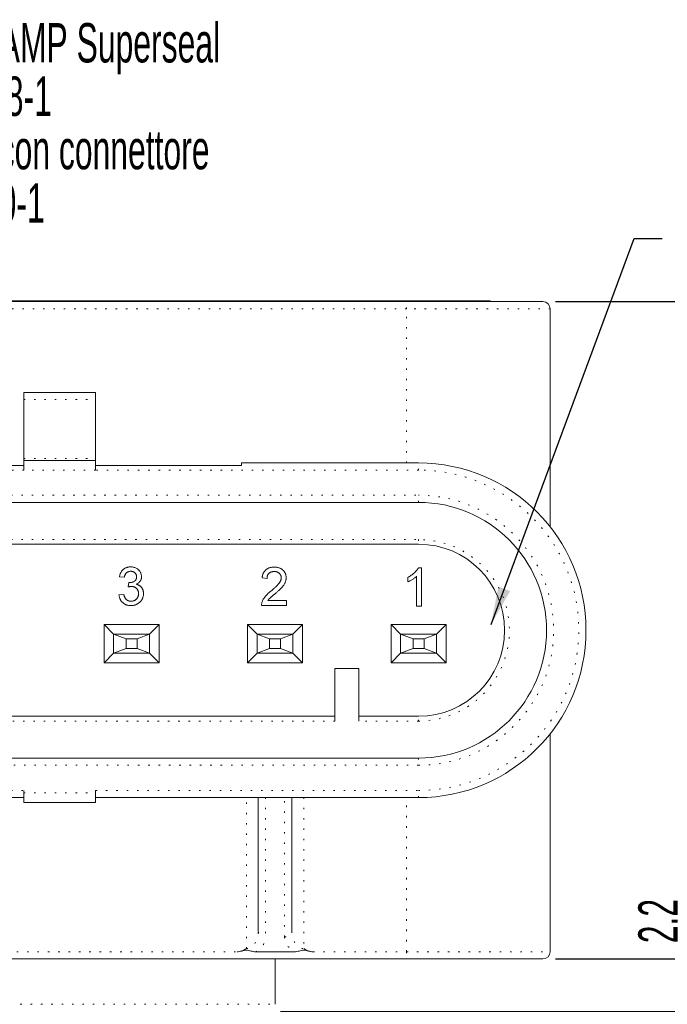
# Model space of a CAD drawing. Header units: millimetres. Extents: x 41 to 418, y 100 to 395.
# Tile 3 of 9: x 86 to 132, y 147 to 217. Entities that reach past the tile are written whole.
import ezdxf

# ---------------------------------------------------------------- set-up
doc = ezdxf.new("R2010")
doc.units = ezdxf.units.MM
doc.linetypes.add('DOT2', pattern=[0.635, 0, -0.635])
doc.layers.add('LINEE_SOTTILI', color=7, linetype='Continuous')
doc.styles.add('SLDTEXTSTYLE0', font='TXT', dxfattribs={"width": 0.605})
doc.dimstyles.new('SLDDIMSTYLE1', dxfattribs={"dimtxt": 2.8, "dimasz": 2.7, "dimexe": 0, "dimexo": 0.0625, "dimgap": 0.7, "dimtad": 1, "dimlfac": 0.588235, "dimrnd": 1e-09, "dimzin": 12, "dimdsep": 46, "dimtxsty": 'SLDTEXTSTYLE0', "dimsah": 1, "dimcen": 0.09, "dimadec": 0, "dimazin": 3, "dimtfac": 1, "dimtofl": 0, "dimtmove": 0, "dimatfit": 3, "dimfxl": 0, "dimfrac": 2, "dimtolj": 1, "dimtzin": 12, "dimarcsym": 0})
doc.dimstyles.new('SLDDIMSTYLE2', dxfattribs={"dimtxt": 2.8, "dimasz": 2.7, "dimexe": 0, "dimexo": 0.0625, "dimgap": 0.7, "dimtad": 1, "dimdec": 1, "dimlfac": 0.588235, "dimrnd": 1e-09, "dimzin": 12, "dimdsep": 46, "dimtxsty": 'SLDTEXTSTYLE0', "dimsah": 1, "dimcen": 0.09, "dimadec": 0, "dimazin": 3, "dimtfac": 1, "dimtdec": 1, "dimtofl": 0, "dimtmove": 0, "dimatfit": 3, "dimfxl": 0, "dimfrac": 2, "dimtolj": 1, "dimtzin": 12, "dimarcsym": 0})
doc.dimstyles.new('SLDDIMSTYLE5', dxfattribs={"dimtxt": 2.8, "dimasz": 2.7, "dimexe": 0, "dimexo": 0.0625, "dimgap": 0.7, "dimtad": 1, "dimlfac": 0.588235, "dimrnd": 1e-09, "dimzin": 12, "dimdsep": 46, "dimtxsty": 'SLDTEXTSTYLE0', "dimblk2": 'DOT', "dimsah": 1, "dimcen": 0.09, "dimadec": 0, "dimazin": 3, "dimtfac": 1, "dimtmove": 0, "dimatfit": 0, "dimfxl": 0, "dimfrac": 2, "dimtolj": 1, "dimtzin": 12, "dimarcsym": 0})
doc.dimstyles.new('SLDDIMSTYLE9', dxfattribs={"dimtxt": 0.18, "dimasz": 2.7, "dimexe": 0, "dimexo": 0.0625, "dimgap": 0, "dimtad": 0, "dimtih": 1, "dimtoh": 1, "dimdec": 0, "dimrnd": 1e-09, "dimzin": 0, "dimdsep": 46, "dimtxsty": 'Standard', "dimsah": 1, "dimcen": 0.09, "dimadec": 0, "dimazin": 0, "dimtfac": 2.7, "dimtdec": 0, "dimtofl": 0, "dimtmove": 0, "dimatfit": 3, "dimfxl": 0, "dimfrac": 2, "dimtolj": 1, "dimtzin": 0, "dimarcsym": 0})

# ---------------------------------------------------------------- blocks, each defined once
blk = doc.blocks.new('_DOT')
at = {"color": 0, "linetype": 'ByBlock', "lineweight": -2}
blk.add_line((-0.5, 0), (-1, 0), dxfattribs=at)
at = {"color": 0, "linetype": 'ByBlock', "const_width": 0.5}
blk.add_lwpolyline([(-0.25, 0, 1), (0.25, 0, 1)], format="xyb", close=True, dxfattribs=at)
blk = doc.blocks.new('_D_10')
at = {"layer": 'LINEE_SOTTILI', "color": 7}
for p, q in [((133.72, 149.997), (133.72, 156.46)), ((124.23, 149.997), (134.62, 149.997)), ((133.72, 149.997), (133.72, 146.257)), ((104.68, 146.257), (134.62, 146.257)), ((133.72, 146.257), (133.72, 141.257))]:
    blk.add_line(p, q, dxfattribs=at)
blk.add_solid([(133.72, 149.997), (134.17, 152.697), (133.27, 152.697)], dxfattribs=at)
at = {"layer": 'LINEE_SOTTILI', "color": 7, "xscale": 0.9, "yscale": 0.9, "rotation": 90.0000000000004}
blk.add_blockref('_DOT', (133.72, 146.257, -14.96), dxfattribs=at)
at = {"layer": 'LINEE_SOTTILI', "color": 7, "insert": (130.111, 151.112), "char_height": 2.8, "attachment_point": 1, "rotation": 90, "style": 'SLDTEXTSTYLE0'}
blk.add_mtext('2.2', dxfattribs=at)
blk = doc.blocks.new('_D_11')
at = {"layer": 'LINEE_SOTTILI', "color": 7}
for p, q in [((124.23, 149.997), (140.411, 149.997)), ((139.511, 126.928), (139.511, 149.997)), ((93.587, 126.928), (140.411, 126.928))]:
    blk.add_line(p, q, dxfattribs=at)
for points in [[(139.511, 149.997), (139.061, 147.297), (139.961, 147.297)], [(139.511, 126.928), (139.961, 129.628), (139.061, 129.628)]]:
    blk.add_solid(points, dxfattribs=at)
at = {"layer": 'LINEE_SOTTILI', "color": 7, "insert": (135.902, 134.719), "char_height": 2.8, "attachment_point": 1, "rotation": 90, "style": 'SLDTEXTSTYLE0'}
blk.add_mtext('13.6', dxfattribs=at)
blk = doc.blocks.new('_D_12')
at = {"layer": 'LINEE_SOTTILI', "color": 7}
for p, q in [((124.23, 196.747), (140.411, 196.747)), ((139.511, 149.997), (139.511, 196.747)), ((124.23, 149.997), (140.411, 149.997))]:
    blk.add_line(p, q, dxfattribs=at)
for points in [[(139.511, 196.747), (139.061, 194.047), (139.961, 194.047)], [(139.511, 149.997), (139.961, 152.697), (139.061, 152.697)]]:
    blk.add_solid(points, dxfattribs=at)
at = {"layer": 'LINEE_SOTTILI', "color": 7, "insert": (135.902, 169.629), "char_height": 2.8, "attachment_point": 1, "rotation": 90, "style": 'SLDTEXTSTYLE0'}
blk.add_mtext('27.5', dxfattribs=at)
blk = doc.blocks.new('SW_NOTE_3')
at = {"layer": 'LINEE_SOTTILI', "color": 0, "char_height": 2.8, "attachment_point": 1, "style": 'SLDTEXTSTYLE0'}
for s, insert in [('Connettore AMP Superseal', (0.323, 7.015)), ('6 poli 282108-1', (0.323, 3.215)), ('Accoppiato con connettore', (0.323, -0.585)), ('AMP 282090-1', (0.323, -4.385))]:
    blk.add_mtext(s, dxfattribs=dict(at, insert=insert))

msp = doc.modelspace()

# ---------------------------------------------------------------- linework, layer by layer
at = {"color": 7, "linetype": 'Continuous', "lineweight": 15}
for p, q in [((114.1502, 196.81487), (63.8302, 196.81487)), ((114.1502, 196.81487), (119.5902, 196.81487)), ((119.5902, 196.81487), (119.5902, 196.74687)), ((64.3402, 196.74687), (113.6402, 196.74687)), ((113.6402, 196.74687), (123.3302, 196.74687)), ((123.8402, 196.23687), (123.8402, 180.73309)), ((91.5402, 190.28687), (86.4402, 190.28687)), ((86.4402, 190.28687), (86.4402, 189.78692)), ((91.5402, 190.28687), (91.5402, 189.78692)), ((86.4402, 189.78692), (86.4402, 185.57822)), ((91.5402, 189.78692), (91.5402, 185.57822)), ((76.0702, 185.10187), (86.4402, 185.10187)), ((86.4402, 185.44187), (86.4402, 185.57822)), ((86.4402, 185.44187), (91.5402, 185.44187)), ((86.4402, 184.76187), (86.4402, 185.44187)), ((91.5402, 185.57822), (91.5402, 185.44187)), ((91.5402, 185.44187), (91.5402, 184.76187)), ((91.5402, 185.10187), (101.9102, 185.10187)), ((101.9102, 185.10187), (101.9102, 185.27187)), ((101.9102, 185.27187), (114.4902, 185.27187)), ((114.4902, 182.46687), (63.4902, 182.46687)), ((114.4902, 179.49187), (63.4902, 179.49187)), ((114.35117, 175.09477), (114.35117, 177.21432)), ((114.4754, 177.81477), (114.69989, 177.81477)), ((114.69989, 177.81477), (114.69989, 175.09477)), ((93.57972, 177.14741), (93.23101, 177.18228)), ((93.85543, 176.44997), (93.89139, 176.76382)), ((103.71873, 177.06136), (103.37001, 177.09623)), ((113.72348, 176.81329), (113.72348, 177.13477)), ((93.19613, 175.89202), (93.54485, 175.92689)), ((105.1136, 175.14341), (103.33514, 175.14341)), ((103.78302, 175.49213), (105.1136, 175.49213)), ((105.1136, 175.49213), (105.1136, 175.14341)), ((114.69989, 175.09477), (114.35117, 175.09477)), ((92.1352, 173.77987), (92.1352, 171.05987)), ((92.1352, 173.77987), (92.8152, 173.09987)), ((96.0452, 173.77987), (92.1352, 173.77987)), ((95.3652, 173.09987), (96.0452, 173.77987)), ((96.0452, 171.05987), (96.0452, 173.77987)), ((102.3352, 173.77987), (103.0152, 173.09987)), ((106.2452, 173.77987), (102.3352, 173.77987)), ((102.3352, 173.77987), (102.3352, 171.05987)), ((105.5652, 173.09987), (106.2452, 173.77987)), ((106.2452, 171.05987), (106.2452, 173.77987)), ((112.5352, 173.77987), (112.5352, 171.05987)), ((112.5352, 173.77987), (113.2152, 173.09987)), ((116.4452, 173.77987), (112.5352, 173.77987)), ((115.7652, 173.09987), (116.4452, 173.77987)), ((116.4452, 171.05987), (116.4452, 173.77987)), ((92.8152, 171.73987), (92.8152, 173.09987)), ((92.8152, 173.09987), (93.69898, 172.7659)), ((92.8152, 173.09987), (95.3652, 173.09987)), ((94.48142, 172.7659), (95.3652, 173.09987)), ((95.3652, 171.73987), (95.3652, 173.09987)), ((103.0152, 173.09987), (103.89898, 172.7659)), ((103.0152, 173.09987), (105.5652, 173.09987)), ((103.0152, 171.73987), (103.0152, 173.09987)), ((104.68142, 172.7659), (105.5652, 173.09987)), ((105.5652, 171.73987), (105.5652, 173.09987)), ((113.2152, 171.73987), (113.2152, 173.09987)), ((113.2152, 173.09987), (114.09898, 172.7659)), ((113.2152, 173.09987), (115.7652, 173.09987)), ((114.88142, 172.7659), (115.7652, 173.09987)), ((115.7652, 171.73987), (115.7652, 173.09987)), ((93.69898, 172.07384), (93.69898, 172.7659)), ((93.69898, 172.7659), (94.48142, 172.7659)), ((94.48142, 172.07384), (94.48142, 172.7659)), ((103.89898, 172.7659), (104.68142, 172.7659)), ((103.89898, 172.07384), (103.89898, 172.7659)), ((104.68142, 172.07384), (104.68142, 172.7659)), ((114.09898, 172.07384), (114.09898, 172.7659)), ((114.09898, 172.7659), (114.88142, 172.7659)), ((114.88142, 172.07384), (114.88142, 172.7659)), ((92.1352, 171.05987), (92.8152, 171.73987)), ((93.69898, 172.07384), (92.8152, 171.73987)), ((92.8152, 171.73987), (95.3652, 171.73987)), ((93.69898, 172.07384), (94.48142, 172.07384)), ((95.3652, 171.73987), (94.48142, 172.07384)), ((95.3652, 171.73987), (96.0452, 171.05987)), ((102.3352, 171.05987), (103.0152, 171.73987)), ((103.89898, 172.07384), (103.0152, 171.73987)), ((103.0152, 171.73987), (105.5652, 171.73987)), ((103.89898, 172.07384), (104.68142, 172.07384)), ((105.5652, 171.73987), (104.68142, 172.07384)), ((105.5652, 171.73987), (106.2452, 171.05987)), ((112.5352, 171.05987), (113.2152, 171.73987)), ((114.09898, 172.07384), (113.2152, 171.73987)), ((113.2152, 171.73987), (115.7652, 171.73987)), ((114.09898, 172.07384), (114.88142, 172.07384)), ((115.7652, 171.73987), (114.88142, 172.07384)), ((115.7652, 171.73987), (116.4452, 171.05987)), ((92.1352, 171.05987), (96.0452, 171.05987)), ((102.3352, 171.05987), (106.2452, 171.05987)), ((112.5352, 171.05987), (116.4452, 171.05987)), ((108.5402, 170.65187), (108.5402, 166.91187)), ((110.2402, 170.65187), (108.5402, 170.65187)), ((110.2402, 166.91187), (110.2402, 170.65187)), ((63.4902, 167.25187), (108.5402, 167.25187)), ((110.2402, 167.25187), (114.4902, 167.25187)), ((123.8402, 166.01066), (123.8402, 150.50687)), ((63.4902, 164.27687), (114.4902, 164.27687)), ((86.4402, 161.98187), (86.4402, 161.81187)), ((86.4402, 161.13187), (86.4402, 161.81187)), ((91.5402, 161.98187), (91.5402, 161.81187)), ((91.5402, 161.81187), (91.5402, 161.13187)), ((86.4402, 161.47187), (63.4902, 161.47187)), ((91.5402, 161.13187), (86.4402, 161.13187)), ((114.4902, 161.47187), (91.5402, 161.47187)), ((103.1002, 151.95056), (103.1002, 161.47187)), ((105.4802, 161.47187), (105.4802, 151.95056)), ((113.6402, 149.99687), (64.3402, 149.99687)), ((105.67153, 150.50687), (102.90886, 150.50687)), ((104.2902, 146.76687), (104.2902, 149.99687)), ((123.3302, 149.99687), (113.6402, 149.99687))]:
    msp.add_line(p, q, dxfattribs=at)
at = {"color": 8, "linetype": 'DOT2', "lineweight": 0}
for p, q in [((114.1502, 196.74687), (114.1502, 196.81487)), ((113.6402, 196.23687), (64.3402, 196.23687)), ((113.6402, 196.23687), (113.6402, 196.74687)), ((113.6402, 185.27187), (113.6402, 196.23687)), ((123.8402, 196.23687), (113.6402, 196.23687)), ((86.4402, 189.78692), (91.5402, 189.78692)), ((86.4402, 185.57822), (91.5402, 185.57822)), ((114.4902, 184.76187), (114.4902, 185.27187)), ((86.4402, 184.76187), (63.4902, 184.76187)), ((91.5402, 184.76187), (86.4402, 184.76187)), ((114.4902, 184.76187), (91.5402, 184.76187)), ((63.4902, 182.97687), (114.4902, 182.97687)), ((114.4902, 182.46687), (114.4902, 182.97687)), ((63.4902, 179.83187), (114.4902, 179.83187)), ((114.4902, 179.83187), (114.4902, 179.49187)), ((108.5402, 166.91187), (63.4902, 166.91187)), ((114.4902, 166.91187), (110.2402, 166.91187)), ((114.4902, 166.91187), (114.4902, 167.25187)), ((114.4902, 164.27687), (114.4902, 163.76687)), ((114.4902, 163.76687), (63.4902, 163.76687)), ((63.4902, 161.98187), (86.4402, 161.98187)), ((86.4402, 161.81187), (91.5402, 161.81187)), ((91.5402, 161.98187), (114.4902, 161.98187)), ((114.4902, 161.47187), (114.4902, 161.98187)), ((102.2502, 150.73507), (102.2502, 161.47187)), ((103.6102, 161.47187), (103.6102, 151.57031)), ((104.9702, 151.57031), (104.9702, 161.47187)), ((106.3302, 161.47187), (106.3302, 150.73507)), ((113.6402, 150.50687), (113.6402, 161.47187)), ((76.38886, 150.50687), (101.59153, 150.50687)), ((106.98886, 150.50687), (113.6402, 150.50687)), ((113.6402, 150.50687), (123.8402, 150.50687)), ((113.6402, 150.50687), (113.6402, 149.99687)), ((73.6902, 146.76687), (104.2902, 146.76687))]:
    msp.add_line(p, q, dxfattribs=at)
at = {"color": 7, "linetype": 'Continuous', "lineweight": 15}
for centre, radius, start, end in [((123.3302, 196.23687), 0.51, 0, 90), ((114.4902, 173.37187), 11.9, 270, 90), ((114.4902, 173.37187), 9.095, 270, 90), ((114.4902, 173.37187), 6.12, 270, 90), ((123.3302, 150.50687), 0.51, 270, 0)]:
    msp.add_arc(centre, radius, start, end, dxfattribs=at)
at = {"color": 8, "linetype": 'DOT2', "lineweight": 0}
for centre, radius, start, end in [((114.4902, 173.37187), 11.39, 270, 90), ((114.4902, 173.37187), 9.605, 270, 90), ((114.4902, 173.37187), 6.46, 270, 90), ((103.55358, 152.0265), 0.4597, 189.5083252, 277.0748304), ((105.02682, 152.0265), 0.4597, 262.9251696, 350.4916748)]:
    msp.add_arc(centre, radius, start, end, dxfattribs=at)
for centre, major_axis, ratio, start_param, end_param in [((102.2502, 151.95056), (0, 1.2155), 0.6993007, 3.14159265, 4.71238898), ((102.2502, 151.57031), (1.36, 0), 0.89375, 5.21796677, 6.28318531), ((106.3302, 151.57031), (1.36, 0), 0.89375, 3.14159265, 4.20681119), ((106.3302, 151.95056), (0, 1.2155), 0.6993007, 1.57079633, 3.14159265)]:
    msp.add_ellipse(centre, major_axis=major_axis, ratio=ratio, start_param=start_param, end_param=end_param, dxfattribs=at)
at = {"color": 7, "linetype": 'Continuous', "lineweight": 15}
for points, knots in [([(93.23101, 177.18228), (93.23646, 177.20924), (93.24716, 177.26213), (93.26896, 177.33852), (93.29555, 177.41023), (93.32747, 177.47692), (93.36321, 177.53941), (93.40445, 177.59694), (93.45021, 177.64986), (93.50057, 177.69801), (93.55486, 177.74101), (93.61279, 177.7781), (93.67389, 177.80955), (93.73822, 177.83489), (93.80573, 177.85551), (93.87661, 177.86916), (93.95054, 177.8784), (94.00088, 177.87927), (94.02652, 177.87971)], [0, 0, 0, 0, 0.07103632, 0.13934334, 0.20495847, 0.26833158, 0.33012926, 0.39066398, 0.45086145, 0.51058727, 0.57037385, 0.62945501, 0.68799352, 0.74758099, 0.80783876, 0.87003404, 0.93381046, 1, 1, 1, 1]), ([(94.03742, 177.56587), (94.00823, 177.56473), (93.95187, 177.56253), (93.87118, 177.5422), (93.79806, 177.5093), (93.74393, 177.47072), (93.70549, 177.43383), (93.67923, 177.40257), (93.65575, 177.36804), (93.63497, 177.33027), (93.61717, 177.28909), (93.60113, 177.24503), (93.58871, 177.19737), (93.58277, 177.16434), (93.57972, 177.14741)], [0, 0, 0, 0, 0.12779716, 0.24679525, 0.36228432, 0.47765246, 0.53623684, 0.59559044, 0.65634376, 0.71908514, 0.78434917, 0.85287553, 0.92455126, 1, 1, 1, 1]), ([(94.02652, 177.87971), (94.06201, 177.87856), (94.13179, 177.8763), (94.23429, 177.85833), (94.33233, 177.82883), (94.42512, 177.78795), (94.51106, 177.73799), (94.58712, 177.67812), (94.65226, 177.60937), (94.70524, 177.5325), (94.74719, 177.45065), (94.77823, 177.36568), (94.79677, 177.2777), (94.79908, 177.21814), (94.80024, 177.18827)], [0, 0, 0, 0, 0.09205399, 0.1810079, 0.26913008, 0.35713747, 0.44354901, 0.52643345, 0.60745294, 0.68838464, 0.76785385, 0.84553059, 0.92252944, 1, 1, 1, 1]), ([(94.45152, 177.17683), (94.45126, 177.19065), (94.45076, 177.21768), (94.44514, 177.25731), (94.43586, 177.29487), (94.42331, 177.33074), (94.40686, 177.36475), (94.38646, 177.39685), (94.36316, 177.42769), (94.33565, 177.45568), (94.30619, 177.48196), (94.2737, 177.50409), (94.23974, 177.52375), (94.20309, 177.53861), (94.16468, 177.55083), (94.12416, 177.55939), (94.08153, 177.56514), (94.05233, 177.56562), (94.03742, 177.56587)], [0, 0, 0, 0, 0.06509335, 0.12730423, 0.18812202, 0.24713052, 0.30607692, 0.36567823, 0.42610335, 0.4878415, 0.55031672, 0.61180522, 0.67273732, 0.73488341, 0.7976802, 0.86247469, 0.9297754, 1, 1, 1, 1]), ([(94.80024, 177.18827), (94.79906, 177.16003), (94.79675, 177.10428), (94.77893, 177.02276), (94.74881, 176.94552), (94.70811, 176.87231), (94.65532, 176.80469), (94.5906, 176.74444), (94.51498, 176.69098), (94.45831, 176.66315), (94.42918, 176.64885)], [0, 0, 0, 0, 0.1219512, 0.24078681, 0.35854987, 0.47906584, 0.60151854, 0.72755052, 0.85993209, 1, 1, 1, 1]), ([(103.37001, 177.09623), (103.37358, 177.12662), (103.38052, 177.18575), (103.39781, 177.27138), (103.42208, 177.35104), (103.45113, 177.42584), (103.48754, 177.49451), (103.52869, 177.55847), (103.57724, 177.61569), (103.63086, 177.66797), (103.69016, 177.71405), (103.75458, 177.7543), (103.82408, 177.78797), (103.89827, 177.81584), (103.97734, 177.83699), (104.06116, 177.85216), (104.14988, 177.86151), (104.21073, 177.86277), (104.24181, 177.86341)], [0, 0, 0, 0, 0.07067529, 0.13749269, 0.20147283, 0.26286932, 0.32255009, 0.38073725, 0.43821974, 0.49548744, 0.55348368, 0.61134621, 0.67064374, 0.73158695, 0.79418319, 0.85944511, 0.92820764, 1, 1, 1, 1]), ([(104.23418, 177.54957), (104.21527, 177.54913), (104.17827, 177.54828), (104.12418, 177.5421), (104.07284, 177.53264), (104.02435, 177.5182), (103.97879, 177.49999), (103.93634, 177.47708), (103.89632, 177.45122), (103.85998, 177.42059), (103.82712, 177.38664), (103.79795, 177.34968), (103.77405, 177.30899), (103.75431, 177.26547), (103.73844, 177.21898), (103.72692, 177.16917), (103.72064, 177.11619), (103.71938, 177.0799), (103.71873, 177.06136)], [0, 0, 0, 0, 0.07069648, 0.13835821, 0.20336987, 0.26570021, 0.32725587, 0.38651234, 0.4458583, 0.50517314, 0.56377976, 0.62234306, 0.68082358, 0.73979516, 0.80080116, 0.86423946, 0.9306311, 1, 1, 1, 1]), ([(104.73001, 177.10931), (104.72963, 177.1246), (104.72889, 177.15459), (104.72184, 177.19848), (104.71203, 177.24075), (104.69617, 177.28063), (104.67729, 177.31932), (104.65307, 177.35557), (104.62505, 177.39031), (104.59298, 177.42261), (104.55794, 177.45291), (104.5188, 177.4781), (104.47811, 177.50078), (104.43448, 177.51901), (104.38797, 177.5324), (104.33893, 177.54211), (104.28737, 177.54828), (104.25218, 177.54913), (104.23418, 177.54957)], [0, 0, 0, 0, 0.06176216, 0.12117399, 0.17942141, 0.23684343, 0.2943218, 0.35319096, 0.41272071, 0.47452215, 0.53705674, 0.59959134, 0.66236698, 0.72524564, 0.79031645, 0.8577243, 0.92723195, 1, 1, 1, 1]), ([(104.24181, 177.86341), (104.27326, 177.86287), (104.33453, 177.86182), (104.42381, 177.85109), (104.50805, 177.83437), (104.58756, 177.81107), (104.66186, 177.78051), (104.73102, 177.74318), (104.79535, 177.69943), (104.85378, 177.64875), (104.90646, 177.59342), (104.95263, 177.53437), (104.99124, 177.47185), (105.0241, 177.40672), (105.04848, 177.3376), (105.06563, 177.26543), (105.07728, 177.19014), (105.07824, 177.13878), (105.07873, 177.11258)], [0, 0, 0, 0, 0.07471189, 0.145539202, 0.213339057, 0.278615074, 0.342094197, 0.403890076, 0.465063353, 0.526576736, 0.587328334, 0.646380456, 0.704345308, 0.761671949, 0.819417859, 0.8780394, 0.937795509, 1, 1, 1, 1]), ([(113.72348, 177.13477), (113.76706, 177.15721), (113.85294, 177.20144), (113.97428, 177.27783), (114.08756, 177.36065), (114.19091, 177.44986), (114.28355, 177.54105), (114.36163, 177.63307), (114.42696, 177.72254), (114.45973, 177.78494), (114.4754, 177.81477)], [0, 0, 0, 0, 0.14265725, 0.28116899, 0.41697719, 0.55085249, 0.67836417, 0.79503244, 0.90199818, 1, 1, 1, 1]), ([(114.35117, 177.21432), (114.33109, 177.19496), (114.28936, 177.15471), (114.21882, 177.09775), (114.14008, 177.04002), (114.05417, 176.98451), (113.96661, 176.93225), (113.88198, 176.88525), (113.80172, 176.84548), (113.74885, 176.82373), (113.72348, 176.81329)], [0, 0, 0, 0, 0.1116703, 0.23209448, 0.36274346, 0.50255751, 0.6415251, 0.7710985, 0.89016176, 1, 1, 1, 1]), ([(94.08101, 176.48702), (94.065, 176.4866), (94.03103, 176.4857), (93.97741, 176.47775), (93.91802, 176.46662), (93.87698, 176.4557), (93.85543, 176.44997)], [0, 0, 0, 0, 0.20940255, 0.44440104, 0.70827207, 1, 1, 1, 1]), ([(93.89139, 176.76382), (93.90083, 176.76278), (93.9175, 176.76096), (93.93425, 176.76029), (93.94152, 176.76)], [0, 0, 0, 0, 0.56604122, 1, 1, 1, 1]), ([(93.94152, 176.76), (93.97359, 176.76123), (94.0365, 176.76363), (94.12822, 176.78359), (94.21513, 176.81501), (94.28228, 176.8525), (94.33208, 176.88777), (94.36348, 176.91956), (94.39179, 176.95331), (94.41291, 176.99201), (94.43116, 177.03313), (94.44246, 177.07829), (94.4507, 177.1264), (94.45124, 177.15972), (94.45152, 177.17683)], [0, 0, 0, 0, 0.12978908, 0.25460537, 0.37843549, 0.50291958, 0.56501797, 0.62484777, 0.68344809, 0.74276452, 0.80275696, 0.86522037, 0.93077881, 1, 1, 1, 1]), ([(94.59101, 175.98084), (94.5906, 175.99883), (94.5898, 176.03405), (94.58323, 176.08574), (94.57176, 176.1348), (94.55586, 176.18153), (94.53555, 176.22585), (94.51114, 176.26813), (94.48128, 176.30744), (94.44767, 176.34421), (94.41101, 176.37808), (94.37089, 176.4069), (94.32867, 176.43177), (94.28385, 176.45185), (94.23661, 176.46778), (94.18699, 176.47924), (94.13476, 176.48581), (94.09919, 176.48661), (94.08101, 176.48702)], [0, 0, 0, 0, 0.06705099, 0.13117992, 0.19372169, 0.25449948, 0.31476271, 0.37511707, 0.43602282, 0.49829675, 0.56057067, 0.62161912, 0.68197348, 0.74285291, 0.80427157, 0.86747256, 0.93227282, 1, 1, 1, 1]), ([(94.42918, 176.64885), (94.44871, 176.64392), (94.48697, 176.63426), (94.54192, 176.61424), (94.59358, 176.59081), (94.64263, 176.56427), (94.68766, 176.53288), (94.73021, 176.49857), (94.76868, 176.45966), (94.80417, 176.41757), (94.83647, 176.37271), (94.86365, 176.32422), (94.88711, 176.27338), (94.90711, 176.21982), (94.92148, 176.16312), (94.93176, 176.10372), (94.93854, 176.04184), (94.93933, 175.99956), (94.93972, 175.97811)], [0, 0, 0, 0, 0.06582824, 0.12893832, 0.19085832, 0.25118623, 0.31097402, 0.37004988, 0.42967231, 0.48950726, 0.54997527, 0.61007481, 0.67091487, 0.73290885, 0.79671071, 0.86182538, 0.92989198, 1, 1, 1, 1]), ([(103.99879, 176.16069), (104.03379, 176.19014), (104.10118, 176.24687), (104.19635, 176.33104), (104.28327, 176.4092), (104.36056, 176.48271), (104.42885, 176.55087), (104.4883, 176.61351), (104.53942, 176.67045), (104.58159, 176.72375), (104.61718, 176.77407), (104.64733, 176.82316), (104.67245, 176.87187), (104.69338, 176.92005), (104.70993, 176.9679), (104.72122, 177.01556), (104.72887, 177.06257), (104.72963, 177.09384), (104.73001, 177.10931)], [0, 0, 0, 0, 0.11140966, 0.21452637, 0.30941723, 0.39608719, 0.47428422, 0.54437388, 0.60641956, 0.6605816, 0.70979382, 0.75645065, 0.80076733, 0.84316829, 0.88429487, 0.9238845, 0.96235871, 1, 1, 1, 1]), ([(105.07873, 177.11258), (105.07798, 177.08566), (105.07648, 177.03177), (105.06476, 176.95122), (105.04472, 176.87154), (105.01814, 176.79176), (104.98183, 176.71157), (104.93596, 176.62987), (104.87906, 176.54634), (104.82433, 176.47534), (104.77339, 176.41582), (104.72823, 176.36683), (104.67599, 176.31478), (104.61862, 176.25787), (104.55379, 176.19812), (104.48335, 176.13374), (104.40576, 176.06642), (104.3519, 176.02044), (104.32408, 175.99668)], [0, 0, 0, 0, 0.057944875, 0.116017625, 0.174825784, 0.23468309, 0.29682703, 0.364061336, 0.436192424, 0.51426012, 0.556975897, 0.604855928, 0.657675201, 0.715750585, 0.778839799, 0.847501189, 0.921228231, 1, 1, 1, 1]), ([(94.04232, 175.12484), (94.01377, 175.12538), (93.95755, 175.12644), (93.87527, 175.13747), (93.79644, 175.15312), (93.72168, 175.17726), (93.65013, 175.20669), (93.583, 175.24434), (93.51908, 175.28756), (93.45957, 175.33759), (93.40481, 175.3928), (93.35595, 175.45239), (93.31399, 175.51622), (93.277, 175.58334), (93.2471, 175.65501), (93.22382, 175.73061), (93.20607, 175.80987), (93.19948, 175.86434), (93.19613, 175.89202)], [0, 0, 0, 0, 0.0677944, 0.13346414, 0.19693373, 0.25848062, 0.31978654, 0.38043137, 0.44099017, 0.50286743, 0.56480634, 0.62552634, 0.68560361, 0.74604085, 0.80734676, 0.86971704, 0.93378954, 1, 1, 1, 1]), ([(93.54485, 175.92689), (93.5495, 175.90594), (93.5585, 175.8654), (93.5758, 175.80732), (93.59408, 175.7534), (93.61675, 175.70487), (93.63886, 175.65972), (93.66485, 175.61982), (93.69262, 175.58415), (93.72268, 175.55281), (93.75538, 175.52583), (93.79029, 175.50223), (93.82813, 175.48251), (93.86864, 175.4669), (93.91145, 175.45426), (93.95681, 175.44498), (94.00495, 175.43945), (94.03795, 175.43895), (94.05485, 175.43869)], [0, 0, 0, 0, 0.08256648, 0.15976002, 0.2331545, 0.30135628, 0.36575201, 0.42643717, 0.48418525, 0.53954915, 0.59315559, 0.64704834, 0.70144637, 0.75699967, 0.81383962, 0.87305795, 0.93496259, 1, 1, 1, 1]), ([(94.93972, 175.97811), (94.93906, 175.94883), (94.93776, 175.89127), (94.92539, 175.80673), (94.90518, 175.72572), (94.87722, 175.64798), (94.84178, 175.57319), (94.79731, 175.5024), (94.74513, 175.43503), (94.68606, 175.37174), (94.62133, 175.31357), (94.55104, 175.2632), (94.47658, 175.22043), (94.39783, 175.18555), (94.31499, 175.15815), (94.22798, 175.1385), (94.13653, 175.12696), (94.07414, 175.12556), (94.04232, 175.12484)], [0, 0, 0, 0, 0.06350344, 0.12480464, 0.18492028, 0.2443762, 0.30377464, 0.3641326, 0.42537551, 0.488388, 0.55174333, 0.61385983, 0.67564045, 0.73773695, 0.80041711, 0.86465841, 0.93098452, 1, 1, 1, 1]), ([(94.05485, 175.43869), (94.07468, 175.43897), (94.11341, 175.43952), (94.16984, 175.44781), (94.22355, 175.45918), (94.27376, 175.47702), (94.32118, 175.49882), (94.36553, 175.52576), (94.40713, 175.5574), (94.44514, 175.59394), (94.47914, 175.63414), (94.50941, 175.67661), (94.53445, 175.72169), (94.55555, 175.76877), (94.57112, 175.81859), (94.58253, 175.87055), (94.58998, 175.92486), (94.59066, 175.96192), (94.59101, 175.98084)], [0, 0, 0, 0, 0.06946112, 0.13565768, 0.1996202, 0.26165143, 0.32205293, 0.38234019, 0.4432232, 0.50492996, 0.56682046, 0.62760014, 0.68747564, 0.74735115, 0.80817418, 0.87013345, 0.93372078, 1, 1, 1, 1]), ([(103.37165, 175.38533), (103.38319, 175.4172), (103.40668, 175.48209), (103.45429, 175.57571), (103.51028, 175.66877), (103.5648, 175.74453), (103.61473, 175.80506), (103.6566, 175.85241), (103.703, 175.90089), (103.75389, 175.95047), (103.80879, 176.00148), (103.86776, 176.0541), (103.93151, 176.10734), (103.97601, 176.14262), (103.99879, 176.16069)], [0, 0, 0, 0, 0.10038814, 0.20440679, 0.31068608, 0.42215729, 0.48068546, 0.54323815, 0.6094995, 0.67955461, 0.75384122, 0.83164068, 0.91381271, 1, 1, 1, 1]), ([(104.32408, 175.99668), (104.30026, 175.97729), (104.25483, 175.9403), (104.1902, 175.88668), (104.13231, 175.83752), (104.07981, 175.79441), (104.0346, 175.75527), (103.99511, 175.72182), (103.96275, 175.69236), (103.91349, 175.64762), (103.85108, 175.58385), (103.8051, 175.52188), (103.78302, 175.49213)], [0, 0, 0, 0, 0.12419967, 0.23682966, 0.33949499, 0.43125351, 0.51145487, 0.58122304, 0.64049537, 0.6883082, 0.85033297, 1, 1, 1, 1]), ([(103.33514, 175.14341), (103.3351, 175.16414), (103.33503, 175.20552), (103.34203, 175.26672), (103.353, 175.32711), (103.3654, 175.36583), (103.37165, 175.38533)], [0, 0, 0, 0, 0.25264333, 0.50443985, 0.7504068, 1, 1, 1, 1]), ([(101.59153, 150.50687), (101.71096, 150.50687), (101.82708, 150.52632), (102.05259, 150.6047), (102.15689, 150.66326), (102.2502, 150.73506)], [0, 0, 0, 0, 0.5, 0.5, 1, 1, 1, 1]), ([(102.90886, 150.50687), (102.79711, 150.50687), (102.68793, 150.52607), (102.47245, 150.58315), (102.36664, 150.62036), (102.13964, 150.62156), (102.03227, 150.58445), (101.8152, 150.52664), (101.70506, 150.50687), (101.59153, 150.50687)], [0, 0, 0, 0, 0.25, 0.25, 0.5, 0.5, 0.75, 0.75, 1, 1, 1, 1]), ([(106.98886, 150.50687), (106.87711, 150.50687), (106.76793, 150.52607), (106.55245, 150.58315), (106.44664, 150.62036), (106.21964, 150.62156), (106.11227, 150.58445), (105.8952, 150.52664), (105.78506, 150.50687), (105.67153, 150.50687)], [0, 0, 0, 0, 0.25, 0.25, 0.5, 0.5, 0.75, 0.75, 1, 1, 1, 1]), ([(106.98886, 150.50687), (106.86943, 150.50687), (106.75332, 150.52632), (106.52781, 150.60469), (106.4235, 150.66326), (106.3302, 150.73506)], [0, 0, 0, 0, 0.5, 0.5, 1, 1, 1, 1])]:
    msp.add_open_spline(points, degree=3, knots=knots, dxfattribs=at)

# ---------------------------------------------------------------- block references
at = {"layer": 'LINEE_SOTTILI', "color": 7}
msp.add_blockref('SW_NOTE_3', (72.48684, 209.54518), dxfattribs=at)

# ---------------------------------------------------------------- dimensions: what is measured, and where the dimension line sits
for base, p1, p2, dimstyle, picture, middle in [((139.51115, 196.74687), (123.3302, 149.99687), (123.3302, 196.74687), 'SLDDIMSTYLE1', '_D_12', (139.51115, 173.37187)), ((133.7202, 146.25687), (123.3302, 149.99687), (103.7802, 146.25687), 'SLDDIMSTYLE5', '_D_10', (133.7202, 153.7861)), ((139.51115, 149.99687), (92.68745, 126.92787), (123.3302, 149.99687), 'SLDDIMSTYLE2', '_D_11', (139.51115, 138.46237))]:
    dim = msp.add_linear_dim(base=base, p1=p1, p2=p2, angle=90, dimstyle=dimstyle, dxfattribs=at)
    dim.commit()
    dim.dimension.update_dxf_attribs({"geometry": picture, "text_midpoint": middle, "dimtype": 160})

# ---------------------------------------------------------------- leaders
msp.add_leader([(119.64092, 173.78133), (129.81579, 201.24518), (131.81579, 201.24518)], dimstyle='SLDDIMSTYLE9', dxfattribs=at)

doc.saveas('drawing.dxf')
